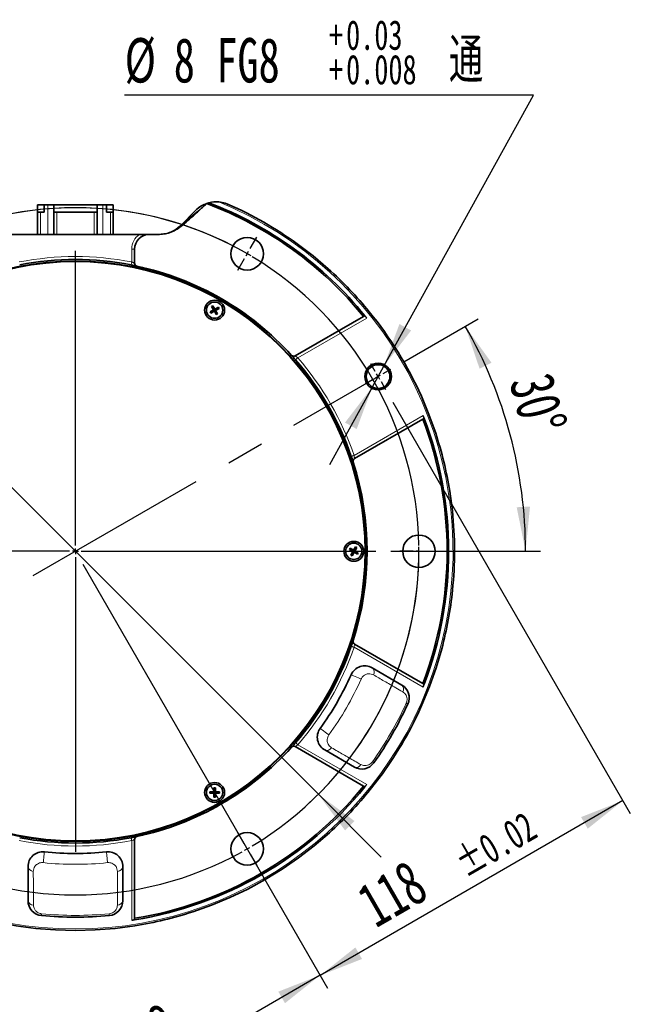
# Model space of a CAD drawing. Header units: millimetres. Extents: x 3 to 614, y 2 to 209.
# Tile 21 of 57: x 157 to 198, y 44 to 111. Entities that reach past the tile are written whole.
import ezdxf

# ---------------------------------------------------------------- set-up
doc = ezdxf.new("R2010")
doc.units = ezdxf.units.MM
doc.linetypes.add('CENTER', pattern=[10.16, 6.35, -1.27, 1.27, -1.27])
doc.linetypes.add('CENTERX2', pattern=[20.32, 12.7, -2.54, 2.54, -2.54])
doc.layers.add('中心线', color=1, linetype='CENTER')
doc.layers.add('尺寸线', color=5, linetype='Continuous')
doc.styles.add('SLDTEXTSTYLE0', font='TXT', dxfattribs={"width": 0.7, "bigfont": 'bigfont'})
doc.styles.add('SLDTEXTSTYLE1', font='TXT', dxfattribs={"width": 0.7})
doc.dimstyles.new('SLDDIMSTYLE10', dxfattribs={"dimtxt": 3, "dimasz": 3, "dimexe": 0, "dimexo": 0.0625, "dimgap": 0.75, "dimtad": 2, "dimdec": 4, "dimlfac": 5, "dimzin": 12, "dimdsep": 46, "dimtxsty": 'SLDTEXTSTYLE1', "dimsah": 1, "dimcen": 0.09, "dimazin": 3, "dimtfac": 1, "dimtofl": 0, "dimtmove": 0, "dimatfit": 3, "dimfxl": 1, "dimfrac": 2, "dimtolj": 1, "dimtzin": 12, "dimarcsym": 0})
doc.dimstyles.new('SLDDIMSTYLE11', dxfattribs={"dimtxt": 3, "dimasz": 3, "dimexe": 0, "dimexo": 0.0625, "dimgap": 0.75, "dimtad": 0, "dimtih": 1, "dimtoh": 1, "dimdec": 3, "dimlfac": 5, "dimrnd": 1e-09, "dimzin": 12, "dimdsep": 46, "dimtxsty": 'SLDTEXTSTYLE1', "dimsah": 1, "dimcen": 0, "dimadec": 0, "dimazin": 3, "dimtfac": 1, "dimtdec": 3, "dimtmove": 0, "dimatfit": 3, "dimfxl": 1, "dimfrac": 2, "dimtolj": 1, "dimtzin": 12, "dimarcsym": 0})
doc.dimstyles.new('SLDDIMSTYLE12', dxfattribs={"dimtxt": 3, "dimasz": 3, "dimexe": 0, "dimexo": 0.0625, "dimgap": 0.75, "dimtad": 0, "dimtih": 1, "dimtoh": 1, "dimdec": 3, "dimlfac": 5, "dimrnd": 1e-09, "dimzin": 12, "dimdsep": 46, "dimtxsty": 'SLDTEXTSTYLE1', "dimsah": 1, "dimcen": 0, "dimadec": 0, "dimazin": 3, "dimtol": 1, "dimtp": 0.03, "dimtm": -0.008, "dimtfac": 1, "dimtdec": 3, "dimtmove": 0, "dimatfit": 3, "dimfxl": 1, "dimfrac": 2, "dimtolj": 1, "dimarcsym": 0})
doc.dimstyles.new('SLDDIMSTYLE14', dxfattribs={"dimtxt": 3, "dimasz": 3, "dimexe": 0, "dimexo": 0.0625, "dimgap": 0.75, "dimtad": 2, "dimdec": 3, "dimlfac": 5, "dimrnd": 1e-09, "dimzin": 12, "dimdsep": 46, "dimtxsty": 'SLDTEXTSTYLE1', "dimsah": 1, "dimcen": 0.09, "dimadec": 0, "dimazin": 3, "dimtol": 1, "dimtp": 0.02, "dimtm": 0.02, "dimtfac": 1, "dimtdec": 3, "dimtofl": 0, "dimtmove": 0, "dimatfit": 3, "dimfxl": 1, "dimfrac": 2, "dimtolj": 1, "dimarcsym": 0})
doc.dimstyles.new('SLDDIMSTYLE9', dxfattribs={"dimtxt": 3, "dimasz": 3, "dimexe": 0, "dimexo": 0.0625, "dimgap": 0.75, "dimtad": 2, "dimdec": 3, "dimlfac": 5, "dimrnd": 1e-09, "dimzin": 12, "dimdsep": 46, "dimtxsty": 'SLDTEXTSTYLE1', "dimsah": 1, "dimcen": 0.09, "dimadec": 0, "dimazin": 3, "dimtfac": 1, "dimtdec": 3, "dimtofl": 0, "dimtmove": 0, "dimatfit": 3, "dimfxl": 1, "dimfrac": 2, "dimtolj": 1, "dimtzin": 12, "dimarcsym": 0})

# ---------------------------------------------------------------- blocks, each defined once
blk = doc.blocks.new('_D_21')
at = {"layer": '尺寸线', "transparency": 16777216}
for p, q in [((161.061, 74.062), (177.586, 45.44)), ((141.073, 61.483), (157.148, 33.64)), ((177.086, 46.306), (156.648, 34.506))]:
    blk.add_line(p, q, dxfattribs=at)
for points in [[(177.086, 46.306), (174.263, 45.196), (174.713, 44.417)], [(156.648, 34.506), (159.471, 35.617), (159.021, 36.396)]]:
    blk.add_solid(points, dxfattribs=at)
at = {"layer": '尺寸线', "transparency": 16777216, "insert": (162.665, 42.446), "char_height": 3, "attachment_point": 1, "rotation": 30, "style": 'SLDTEXTSTYLE1'}
blk.add_mtext('118', dxfattribs=at)
blk = doc.blocks.new('_D_22')
at = {"layer": '尺寸线', "transparency": 16777216}
for p, q in [((182.731, 87.728), (187.751, 90.626)), ((181.853, 74.928), (191.958, 74.928))]:
    blk.add_line(p, q, dxfattribs=at)
blk.add_arc((160.561, 74.928), 30.397, 0, 30, dxfattribs=at)
for points in [[(186.885, 90.126), (187.856, 87.252), (188.656, 87.663)], [(190.958, 74.928), (191.26, 77.947), (190.361, 77.902)]]:
    blk.add_solid(points, dxfattribs=at)
at = {"layer": '尺寸线', "transparency": 16777216, "insert": (192.754, 87.169), "char_height": 3, "attachment_point": 1, "rotation": 285, "style": 'SLDTEXTSTYLE1'}
blk.add_mtext('30°', dxfattribs=at)
blk = doc.blocks.new('_D_23')
at = {"layer": '尺寸线', "transparency": 16777216}
for p, q in [((135.65, 99.839), (125.508, 99.839)), ((144.156, 91.333), (135.65, 99.839)), ((176.966, 58.523), (144.156, 91.333)), ((176.966, 58.523), (181.209, 54.28))]:
    blk.add_line(p, q, dxfattribs=at)
for start, end in [(59.25758, 137.46812), (312.53188, 0.74242)]:
    blk.add_arc((160.561, 74.928), 23.2, start, end, dxfattribs=at)
for points in [[(144.156, 91.333), (142.353, 93.772), (141.717, 93.136)], [(176.966, 58.523), (178.769, 56.084), (179.406, 56.72)]]:
    blk.add_solid(points, dxfattribs=at)
at = {"layer": '尺寸线', "transparency": 16777216, "char_height": 3, "attachment_point": 1, "style": 'SLDTEXTSTYLE1'}
for s, insert in [('%%c', (125.508, 103.706)), ('232', (128.825, 103.706))]:
    blk.add_mtext(s, dxfattribs=dict(at, insert=insert))
blk = doc.blocks.new('_D_24')
at = {"layer": '尺寸线', "transparency": 16777216}
for p, q in [((191.486, 105.716), (163.885, 105.716)), ((181.386, 87.428), (191.486, 105.716)), ((180.613, 86.028), (181.386, 87.428)), ((180.613, 86.028), (177.712, 80.775))]:
    blk.add_line(p, q, dxfattribs=at)
for points in [[(181.386, 87.428), (183.23, 89.837), (182.443, 90.272)], [(180.613, 86.028), (178.768, 83.619), (179.556, 83.184)]]:
    blk.add_solid(points, dxfattribs=at)
at = {"layer": '尺寸线', "transparency": 16777216, "attachment_point": 1}
for s, insert, char_height, style in [('+', (177.678, 110.786), 2, 'SLDTEXTSTYLE1'), ('0.03', (178.841, 110.786), 2, 'SLDTEXTSTYLE1'), ('%%c', (163.885, 109.583), 3, 'SLDTEXTSTYLE1'), ('通', (185.786, 109.583), 3, 'SLDTEXTSTYLE0'), ('8', (167.203, 109.583), 3, 'SLDTEXTSTYLE1'), ('FG8', (170.073, 109.583), 3, 'SLDTEXTSTYLE1'), ('0.008', (178.841, 108.458), 2, 'SLDTEXTSTYLE1'), ('+', (177.678, 108.458), 2, 'SLDTEXTSTYLE1')]:
    blk.add_mtext(s, dxfattribs=dict(at, insert=insert, char_height=char_height, style=style))
blk = doc.blocks.new('_D_27')
at = {"layer": '尺寸线', "transparency": 16777216}
for p, q in [((181.999, 84.996), (198.032, 57.227)), ((161.061, 74.062), (177.594, 45.427)), ((197.532, 58.093), (177.094, 46.293))]:
    blk.add_line(p, q, dxfattribs=at)
for points in [[(197.532, 58.093), (194.709, 56.982), (195.159, 56.203)], [(177.094, 46.293), (179.917, 47.403), (179.467, 48.182)]]:
    blk.add_solid(points, dxfattribs=at)
at = {"layer": '尺寸线', "transparency": 16777216, "attachment_point": 1, "rotation": 30, "style": 'SLDTEXTSTYLE1'}
for s, insert, char_height in [('±0.02', (185.942, 54.567), 2), ('118', (179.332, 52.05), 3)]:
    blk.add_mtext(s, dxfattribs=dict(at, insert=insert, char_height=char_height))
blk = doc.blocks.new('SW_CENTERMARKSYMBOL_1')
at = {"layer": '尺寸线', "color": 0}
for p, q in [((-0.2, 0.346), (-0.65, 1.126)), ((23.4, 0.346), (23.85, 1.126)), ((0, 0), (-0.1, 0.173)), ((0, 0), (0.1, -0.173)), ((11.6, -19.692), (11.6, 0.2)), ((23.2, 0), (23.1, -0.173)), ((23.2, 0), (23.3, 0.173)), ((0.2, -0.346), (0.65, -1.126)), ((23, -0.346), (22.55, -1.126)), ((11.6, -20.092), (11.6, -19.892)), ((-12, -20.092), (-12.9, -20.092)), ((-11.6, -20.092), (-11.8, -20.092)), ((-11.6, -20.092), (-11.4, -20.092)), ((-11.2, -20.092), (-10.3, -20.092)), ((11.2, -20.092), (-8.692, -20.092)), ((11.6, -20.092), (11.4, -20.092)), ((11.6, -20.092), (11.6, -20.292)), ((11.6, -20.092), (11.8, -20.092)), ((11.6, -20.492), (11.6, -40.384)), ((12, -20.092), (31.892, -20.092)), ((34.4, -20.092), (33.5, -20.092)), ((34.8, -20.092), (34.6, -20.092)), ((34.8, -20.092), (35, -20.092)), ((35.2, -20.092), (36.1, -20.092)), ((0.2, -39.837), (0.65, -39.058)), ((23, -39.837), (22.55, -39.058)), ((-0.2, -40.53), (-0.65, -41.309)), ((0, -40.184), (-0.1, -40.357)), ((0, -40.184), (0.1, -40.01)), ((23.2, -40.184), (23.1, -40.01)), ((23.2, -40.184), (23.3, -40.357)), ((23.4, -40.53), (23.85, -41.309))]:
    blk.add_line(p, q, dxfattribs=at)
for centre, radius, start, end in [((11.6, -20.092), 23.2, 60.98772, 119.01228), ((12.226, -21.192), 24.466, 119.51393, 119.98237), ((13.167, -17.339), 20.032, 59.94423, 60.51597), ((13.229, -17.309), 19.976, 59.48296, 60.0569), ((11.6, -20.092), 23.2, 120.98858, 179.01194), ((12.27, -21.237), 24.527, 120.01834, 120.48547), ((11.6, -20.091), 23.2, 0.98702, 59.01248), ((15.812, -20.117), 27.412, 179.52917, 179.94721), ((16.543, -20.061), 18.257, 359.90396, 0.53164), ((15.812, -20.067), 27.412, 180.05279, 180.47083), ((11.6, -20.092), 23.2, 180.98819, 239.012), ((11.6, -20.092), 23.2, 300.98765, 359.0122), ((16.543, -20.122), 18.257, 359.46836, 0.09604), ((12.27, -18.946), 24.527, 239.51453, 239.98166), ((12.226, -18.992), 24.466, 240.01763, 240.48607), ((11.6, -20.092), 23.2, 240.98796, 299.01204), ((13.167, -22.845), 20.032, 299.48403, 300.05577), ((13.229, -22.874), 19.976, 299.9431, 300.51704)]:
    blk.add_arc(centre, radius, start, end, dxfattribs=at)
blk = doc.blocks.new('SW_CENTERMARKSYMBOL_2')
at = {"layer": '尺寸线', "color": 0}
for p, q in [((-0.2, 0.346), (-0.5, 0.866)), ((0, 0), (-0.173, -0.1)), ((0, 0), (-0.1, 0.173)), ((0, 0), (0.173, 0.1)), ((0, 0), (0.1, -0.173)), ((0.346, 0.2), (0.866, 0.5)), ((-0.346, -0.2), (-0.866, -0.5)), ((0.2, -0.346), (0.5, -0.866))]:
    blk.add_line(p, q, dxfattribs=at)

msp = doc.modelspace()

# ---------------------------------------------------------------- linework, layer by layer
at = {"color": 8, "linetype": 'Continuous', "lineweight": 18}
for p, q in [((169.426375, 98.410328), (169.344064, 98.328016)), ((158.20122, 97.828016), (158.20122, 96.328016)), ((158.701221, 96.328016), (158.701221, 98.328016)), ((159.301221, 97.828016), (159.301221, 96.328016)), ((161.821222, 96.328016), (161.821222, 97.828016)), ((162.42122, 96.328016), (162.42122, 98.328016)), ((162.92122, 96.328016), (162.92122, 97.828016)), ((164.561221, 95.328016), (164.36122, 95.328016)), ((164.36122, 94.461834), (164.36122, 95.328016)), ((180.235511, 90.674835), (175.578004, 87.985822)), ((179.378003, 81.404028), (184.03551, 84.093042)), ((184.03551, 65.762991), (179.378003, 68.452004)), ((175.578004, 61.87021), (180.235511, 59.181198)), ((164.36122, 50.016171), (164.36122, 55.394199))]:
    msp.add_line(p, q, dxfattribs=at)
at = {"color": 7, "linetype": 'Continuous', "lineweight": 35}
for p, q in [((169.582376, 98.45797), (169.425803, 98.410547)), ((169.425803, 98.410547), (169.426375, 98.410328)), ((158.001221, 98.328016), (158.001221, 97.828016)), ((158.001221, 98.328016), (158.458365, 98.328016)), ((158.001221, 97.828016), (158.20122, 97.828016)), ((158.001221, 96.328016), (158.001221, 97.828016)), ((158.20122, 97.828016), (158.458365, 97.828016)), ((158.458365, 98.328016), (158.458365, 97.828016)), ((158.458365, 98.328016), (158.701221, 98.328016)), ((158.701221, 98.328016), (159.101221, 98.328016)), ((159.101221, 97.828016), (159.101221, 98.328016)), ((159.101221, 98.328016), (162.021219, 98.328016)), ((159.101221, 96.328016), (159.101221, 97.828016)), ((159.101221, 97.828016), (159.301221, 97.828016)), ((159.301221, 97.828016), (160.561222, 97.828016)), ((160.561222, 97.828016), (161.821222, 97.828016)), ((161.821222, 97.828016), (162.021219, 97.828016)), ((162.021219, 97.828016), (162.021219, 98.328016)), ((162.42122, 98.328016), (162.021219, 98.328016)), ((162.021219, 97.828016), (162.021219, 96.328016)), ((162.664076, 98.328016), (162.42122, 98.328016)), ((162.664076, 98.328016), (162.664076, 97.828016)), ((162.664076, 98.328016), (163.12122, 98.328016)), ((162.92122, 97.828016), (162.664076, 97.828016)), ((162.92122, 97.828016), (163.12122, 97.828016)), ((163.12122, 97.828016), (163.12122, 98.328016)), ((163.12122, 97.828016), (163.12122, 96.328016)), ((167.647007, 96.913803), (168.669155, 97.93595)), ((164.897895, 96.328016), (156.224546, 96.328016)), ((164.897895, 96.328016), (165.56122, 96.328016)), ((166.245678, 96.328016), (165.56122, 96.328016)), ((164.561221, 94.379751), (164.561221, 95.328016)), ((175.540369, 95.688198), (176.607668, 94.874733)), ((176.607737, 94.874678), (177.630937, 94.006402)), ((169.892919, 91.227595), (169.659093, 91.092595)), ((169.659093, 91.092595), (169.96122, 91.209293)), ((169.659093, 91.092595), (169.709092, 91.005992)), ((169.709092, 91.005992), (169.96122, 91.209293)), ((169.709092, 91.005992), (169.942918, 91.140992)), ((169.844523, 91.511422), (169.75792, 91.461422)), ((169.75792, 91.461422), (169.892919, 91.227595)), ((169.75792, 91.461422), (169.96122, 91.209293)), ((169.979521, 91.277595), (169.844523, 91.511422)), ((169.844523, 91.511422), (169.96122, 91.209293)), ((169.96122, 91.209293), (169.892919, 91.227595)), ((169.942918, 91.140992), (169.96122, 91.209293)), ((169.942918, 91.140992), (170.07792, 90.907166)), ((170.21335, 91.412596), (169.96122, 91.209293)), ((170.26335, 91.325993), (169.96122, 91.209293)), ((169.979521, 91.277595), (169.96122, 91.209293)), ((170.07792, 90.907166), (169.96122, 91.209293)), ((170.164522, 90.957165), (169.96122, 91.209293)), ((169.96122, 91.209293), (170.029521, 91.190993)), ((170.21335, 91.412596), (169.979521, 91.277595)), ((170.029521, 91.190993), (170.26335, 91.325993)), ((170.164522, 90.957165), (170.029521, 91.190993)), ((170.26335, 91.325993), (170.21335, 91.412596)), ((170.07792, 90.907166), (170.164522, 90.957165)), ((180.02066, 90.781731), (175.406918, 88.117985)), ((180.108377, 90.832376), (180.02066, 90.781731)), ((179.406917, 81.189782), (184.020659, 83.853527)), ((184.020659, 83.853527), (184.108379, 83.904172)), ((185.836935, 78.98981), (186.015051, 77.659784)), ((179.109093, 75.131317), (179.059094, 75.044715)), ((179.342919, 74.996317), (179.109093, 75.131317)), ((179.109093, 75.131317), (179.361221, 74.928016)), ((179.477921, 75.230144), (179.342919, 74.996317)), ((179.477921, 75.230144), (179.361221, 74.928016)), ((179.564523, 75.180144), (179.361221, 74.928016)), ((179.429522, 74.946317), (179.564523, 75.180144)), ((179.564523, 75.180144), (179.477921, 75.230144)), ((179.059094, 75.044715), (179.29292, 74.909715)), ((179.059094, 75.044715), (179.361221, 74.928016)), ((179.157918, 74.675888), (179.361221, 74.928016)), ((179.29292, 74.909715), (179.157918, 74.675888)), ((179.157918, 74.675888), (179.244521, 74.625888)), ((179.244521, 74.625888), (179.361221, 74.928016)), ((179.244521, 74.625888), (179.379523, 74.859715)), ((179.29292, 74.909715), (179.361221, 74.928016)), ((179.361221, 74.928016), (179.342919, 74.996317)), ((179.429522, 74.946317), (179.361221, 74.928016)), ((179.663348, 74.811317), (179.361221, 74.928016)), ((179.361221, 74.928016), (179.379523, 74.859715)), ((179.613349, 74.724715), (179.361221, 74.928016)), ((179.379523, 74.859715), (179.613349, 74.724715)), ((179.663348, 74.811317), (179.429522, 74.946317)), ((179.613349, 74.724715), (179.663348, 74.811317)), ((184.020659, 66.002505), (179.406917, 68.66625)), ((182.597401, 65.900463), (180.59597, 67.05599)), ((184.108379, 65.951861), (184.020659, 66.002505)), ((184.475279, 65.791398), (183.963665, 64.550846)), ((175.406918, 61.738048), (180.02066, 59.074301)), ((177.395969, 61.513428), (179.397401, 60.357901)), ((181.290561, 59.906217), (180.474916, 58.840608)), ((169.64122, 58.696738), (169.64122, 58.596738)), ((169.91122, 58.696738), (169.64122, 58.696738)), ((169.64122, 58.696738), (169.96122, 58.646739)), ((169.64122, 58.596738), (169.96122, 58.646739)), ((169.64122, 58.596738), (169.91122, 58.596738)), ((170.011222, 58.966739), (169.91122, 58.966739)), ((169.91122, 58.966739), (169.91122, 58.696738)), ((169.91122, 58.966739), (169.96122, 58.646739)), ((169.91122, 58.696738), (169.96122, 58.646739)), ((169.96122, 58.646739), (169.91122, 58.596738)), ((169.91122, 58.326738), (169.96122, 58.646739)), ((169.91122, 58.596738), (169.91122, 58.326738)), ((170.011222, 58.966739), (169.96122, 58.646739)), ((170.281222, 58.696738), (169.96122, 58.646739)), ((169.96122, 58.646739), (170.011222, 58.696738)), ((170.281222, 58.596738), (169.96122, 58.646739)), ((170.011222, 58.596738), (169.96122, 58.646739)), ((170.011222, 58.326738), (169.96122, 58.646739)), ((170.011222, 58.696738), (170.011222, 58.966739)), ((170.281222, 58.696738), (170.011222, 58.696738)), ((170.011222, 58.326738), (170.011222, 58.596738)), ((170.011222, 58.596738), (170.281222, 58.596738)), ((170.281222, 58.596738), (170.281222, 58.696738)), ((180.02066, 59.074301), (180.108377, 59.023657)), ((169.91122, 58.326738), (170.011222, 58.326738)), ((164.561221, 50.14879), (164.561221, 55.476282)), ((157.361221, 53.6414), (157.361221, 51.330346)), ((163.761222, 51.330346), (163.761222, 53.6414)), ((164.561221, 50.047501), (164.561221, 50.14879)), ((160.561174, 49.328015), (159.219718, 49.363191)), ((161.902722, 49.363191), (160.561269, 49.328015))]:
    msp.add_line(p, q, dxfattribs=at)
at = {"color": 8, "linetype": 'Continuous', "lineweight": 18, "flags": 128}
for points in [[(167.647007, 96.913803), (167.672789, 96.935288), (167.749351, 96.99909), (167.874369, 97.103272), (168.044042, 97.244666), (168.253216, 97.418976), (168.495536, 97.62091), (168.763637, 97.844327), (169.049373, 98.08244), (169.344064, 98.328016)], [(164.36122, 94.461834), (164.35377, 94.423533), (164.346605, 94.386705), (164.340004, 94.352763), (164.334216, 94.323014), (164.329466, 94.298599), (164.325937, 94.280457), (164.323765, 94.269285), (164.323029, 94.265514)], [(175.427079, 87.854587), (175.429979, 87.857108), (175.438568, 87.864577), (175.452515, 87.876703), (175.471285, 87.893025), (175.494155, 87.912912), (175.520247, 87.9356), (175.548559, 87.960219), (175.578004, 87.985822)], [(179.188889, 81.338943), (179.192522, 81.340193), (179.203283, 81.343897), (179.22076, 81.349911), (179.24428, 81.358006), (179.272937, 81.367868), (179.305631, 81.379121), (179.341107, 81.391331), (179.378003, 81.404028)], [(179.188889, 68.51709), (179.192522, 68.515839), (179.203283, 68.512136), (179.22076, 68.506121), (179.24428, 68.498026), (179.272937, 68.488164), (179.305631, 68.476912), (179.341107, 68.464701), (179.378003, 68.452004)], [(179.183131, 66.598284), (179.201692, 66.589983), (179.255482, 66.565922), (179.339036, 66.528547), (179.44386, 66.481659), (179.559296, 66.430022), (179.673615, 66.378888), (179.775187, 66.333453), (179.853692, 66.298336)], [(182.898837, 64.666264), (182.922965, 64.655179), (182.944369, 64.645345), (182.962846, 64.636858), (182.978216, 64.629798), (182.990327, 64.624233), (182.999062, 64.620221), (183.004337, 64.617797), (183.006102, 64.616987)], [(177.085936, 62.965834), (177.102405, 62.953912), (177.150136, 62.919359), (177.224281, 62.865686), (177.3173, 62.798349), (177.419737, 62.724196), (177.521178, 62.650762), (177.611315, 62.585514), (177.680978, 62.535084)], [(175.427079, 62.001445), (175.429979, 61.998924), (175.438568, 61.991455), (175.452515, 61.979329), (175.471285, 61.963007), (175.494155, 61.94312), (175.520247, 61.920432), (175.548559, 61.895814), (175.578004, 61.87021)], [(180.616969, 60.713949), (180.638629, 60.698596), (180.657848, 60.684975), (180.674439, 60.673218), (180.688238, 60.663438), (180.69911, 60.655732), (180.706954, 60.650173), (180.711689, 60.646816), (180.713275, 60.645694)], [(164.323029, 55.590518), (164.323765, 55.586747), (164.325937, 55.575576), (164.329466, 55.557433), (164.334216, 55.533018), (164.340004, 55.503269), (164.346605, 55.469327), (164.35377, 55.432499), (164.36122, 55.394199)], [(158.464025, 54.636102), (158.461934, 54.615878), (158.455877, 54.557264), (158.446467, 54.466217), (158.434662, 54.351992), (158.421661, 54.226202), (158.408786, 54.101635), (158.397348, 53.990952), (158.388506, 53.905404)], [(162.658417, 54.636102), (162.660506, 54.615878), (162.666565, 54.557264), (162.675973, 54.466217), (162.687781, 54.351992), (162.700781, 54.226202), (162.713656, 54.101635), (162.725094, 53.990952), (162.733936, 53.905404)], [(158.279352, 50.452197), (158.276887, 50.42576), (158.274699, 50.402305), (158.272813, 50.382059), (158.271242, 50.365219), (158.270006, 50.35195), (158.269113, 50.342379), (158.268574, 50.336597), (158.268393, 50.334664)], [(162.84309, 50.452197), (162.845555, 50.42576), (162.847742, 50.402305), (162.849629, 50.382059), (162.851199, 50.365219), (162.852436, 50.35195), (162.85333, 50.342379), (162.853867, 50.336597), (162.854048, 50.334664)]]:
    msp.add_lwpolyline(points, dxfattribs=at)
at = {"color": 7, "linetype": 'Continuous', "lineweight": 35, "flags": 128}
for points in [[(183.920827, 85.40126), (184.437555, 84.162766), (184.888684, 82.898866)], [(185.300219, 68.344556), (184.921235, 67.057209), (184.47532, 65.79151)], [(177.709189, 55.919932), (176.689532, 55.047434), (175.625547, 54.229561)], [(175.62553, 54.229546), (174.52015, 53.468559), (173.376423, 52.76655)], [(173.376381, 52.766525), (172.197434, 52.125417), (170.986515, 51.546972)], [(170.986464, 51.54695), (169.746896, 51.032758), (168.482068, 50.584224)], [(164.57113, 49.644018), (163.240635, 49.468622), (161.902824, 49.363194)]]:
    msp.add_lwpolyline(points, dxfattribs=at)
at = {"color": 7, "linetype": 'Continuous', "lineweight": 35}
for centre, radius in [((172.161221, 95.019806), 1.1), ((160.561221, 74.928016), 19.6), ((160.561221, 74.928015), 19.56), ((169.96122, 91.209294), 0.672), ((169.96122, 91.209294), 0.55), ((180.99942, 86.728016), 0.9), ((180.999421, 86.728016), 0.8), ((183.761221, 74.928016), 1.1), ((179.361222, 74.928016), 0.672), ((179.36122, 74.928015), 0.549999), ((169.96122, 58.646739), 0.672), ((169.961221, 58.646738), 0.55), ((172.161221, 54.836226), 1.1)]:
    msp.add_circle(centre, radius, dxfattribs=at)
at = {"color": 8, "linetype": 'Continuous', "lineweight": 18}
for centre, radius, start, end in [((160.561221, 74.928016), 25.5, 112.33734463, 67.66265537), ((165.561232, 95.32801), 1.200012, 123.55765715, 179.99974769), ((160.561221, 74.927992), 19.900024, 78.99150586, 101.00849414), ((160.561198, 74.928007), 19.900025, 18.99149467, 41.00848419), ((160.561198, 74.928025), 19.900025, 318.99151581, 341.00850533), ((180.385889, 66.765545), 0.358458, 329.82337465, 54.12153057), ((160.561305, 74.927965), 21.13449, 324.09933137, 335.90067709), ((182.375468, 65.63322), 0.34738, 326.13433462, 50.29189186), ((160.561305, 74.92796), 24.581858, 324.67373084, 335.3263018), ((177.542461, 61.840589), 0.358461, 245.87887453, 330.17616554), ((179.517874, 60.683723), 0.347382, 249.70814718, 333.86566006), ((160.561221, 74.92804), 19.900024, 258.99150586, 281.00849414), ((160.561221, 74.928117), 21.13469, 264.09938196, 275.90061804), ((157.717795, 53.678114), 0.358459, 185.87865641, 270.17662438), ((163.404644, 53.678119), 0.358464, 269.82410595, 354.12061326), ((157.703622, 51.388921), 0.347375, 189.70760826, 273.86652115), ((163.418818, 51.388925), 0.347378, 266.13376626, 350.29187746), ((160.561221, 74.927828), 24.58177, 264.67369632, 275.32630368)]:
    msp.add_arc(centre, radius, start, end, dxfattribs=at)
at = {"color": 7, "linetype": 'Continuous', "lineweight": 35}
for centre, radius, start, end in [((160.561221, 74.92801), 25.100004, 39.16990928, 69.31724119), ((170.083362, 96.521804), 1.999932, 85.14203701, 104.50720778), ((160.561219, 74.928014), 25.200002, 39.13320134, 69.02366141), ((160.561204, 74.927982), 25.600037, 54.18838307, 66.20403709), ((166.232794, 98.328013), 1.999997, 270.00000997, 315.00005682), ((165.561222, 95.328015), 1.000001, 90.00010948, 179.9999759), ((160.56122, 74.927973), 19.700043, 78.99151677, 101.00848323), ((164.761223, 94.379753), 0.200002, 180.00067857, 257.81507755), ((160.561211, 74.927995), 19.700022, 42.1842243, 77.81578576), ((160.561084, 74.92789), 25.600185, 39.1688106, 48.18041748), ((160.560994, 74.927874), 25.600265, 24.14928386, 39.16858582), ((175.306919, 88.291192), 0.200002, 222.18460029, 299.99922539), ((160.561245, 74.928028), 19.699973, 18.99148119, 41.00853152), ((160.561179, 74.928016), 25.100039, 339.16993223, 20.83006777), ((160.56118, 74.928016), 25.200039, 339.13323156, 20.86676844), ((160.560233, 74.927793), 25.60101, 9.12976722, 18.14101295), ((179.50692, 81.016576), 0.200002, 120.00063786, 197.81547128), ((160.561232, 74.928016), 19.699989, 342.18419124, 17.81580876), ((160.561095, 74.928032), 25.600125, 354.10990762, 6.12538077), ((160.560071, 74.928226), 25.601168, 345.09839301, 354.10961839), ((160.561245, 74.928004), 19.699973, 318.99146848, 341.00851881), ((179.50692, 68.839456), 0.200002, 162.18452872, 239.99936214), ((180.09597, 66.189964), 1, 60.00002678, 155.90064483), ((160.561311, 74.927961), 20.399895, 324.09933318, 335.9006824), ((182.097406, 65.034438), 0.999997, 335.32613448, 60.00017411), ((160.560993, 74.928147), 24.700261, 324.67379534, 335.32620919), ((160.561189, 74.92804), 25.600039, 324.07073614, 336.08620977), ((177.895968, 62.379452), 0.999998, 144.09921052, 240.00003901), ((160.561211, 74.928037), 19.700022, 282.18421424, 317.8157757), ((175.306919, 61.56484), 0.200002, 60.00077461, 137.81539971), ((179.897403, 61.223922), 0.999998, 239.99981302, 324.67388781), ((160.561217, 74.928023), 25.100008, 279.16990306, 320.83009463), ((160.561221, 74.928013), 25.199998, 279.13319893, 320.86680453), ((160.561034, 74.928195), 25.600257, 312.05500692, 321.06659554), ((160.56122, 74.928059), 19.700043, 258.99151677, 281.00848323), ((164.761223, 55.476279), 0.200002, 102.18492245, 179.99932143), ((158.361219, 53.641403), 0.999998, 84.09923496, 180.00012589), ((160.561221, 74.928122), 20.400105, 264.09938568, 275.90061432), ((162.76122, 53.641398), 1.000002, 0.0001372, 95.90057896), ((158.361221, 51.330346), 1, 179.99999628, 264.67369816), ((162.761219, 51.330349), 1.000003, 275.32636523, 359.99984662), ((160.561248, 74.927948), 25.599927, 279.01175885, 288.02351022), ((160.56123, 74.928057), 25.600042, 254.98041113, 266.99595395), ((160.561221, 74.928203), 24.700186, 264.67377553, 275.32622447)]:
    msp.add_arc(centre, radius, start, end, dxfattribs=at)
for points, knots in [([(169.425803, 98.410547), (169.308236, 98.362138), (169.03172, 98.248281), (168.792236, 98.058966), (168.670054, 97.936848), (168.669155, 97.93595)], [0, 0, 0, 0, 0.4233691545, 0.9957584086, 1, 1, 1, 1]), ([(170.890328, 98.351712), (170.889085, 98.352258), (170.74882, 98.413979), (170.53634, 98.481799), (170.319062, 98.506891), (170.252728, 98.514552)], [0, 0, 0, 0, 0.00617077, 0.696587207, 1, 1, 1, 1]), ([(169.344064, 98.328016), (169.342985, 98.327031), (169.323478, 98.309231), (169.120792, 98.124115), (168.612144, 97.66271), (168.009232, 97.112324), (167.431274, 96.679458), (167.042019, 96.472956), (166.64032, 96.351059), (166.377206, 96.335696), (166.245678, 96.328016)], [0, 0, 0, 0, 0.001160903, 0.020990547, 0.218186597, 0.547126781, 0.669348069, 0.791100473, 0.895572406, 1, 1, 1, 1]), ([(164.323029, 94.265514), (164.354587, 94.259327), (164.426748, 94.245181), (164.530889, 94.224018), (164.624111, 94.204557), (164.68398, 94.191808), (164.711818, 94.185806), (164.719009, 94.184256)], [0, 0, 0, 0, 0.238660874, 0.545729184, 0.788655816, 0.945407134, 1, 1, 1, 1]), ([(180.108377, 90.832376), (180.110734, 90.82948), (180.119873, 90.818248), (180.139466, 90.794108), (180.169763, 90.756661), (180.203016, 90.715391), (180.22577, 90.686992), (180.235511, 90.674835)], [0, 0, 0, 0, 0.0553310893, 0.2145818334, 0.4607293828, 0.7691462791, 1, 1, 1, 1]), ([(175.158721, 88.156887), (175.160541, 88.154878), (175.173434, 88.140646), (175.206507, 88.104026), (175.264442, 88.039413), (175.341156, 87.953012), (175.39732, 87.888676), (175.427079, 87.854587)], [0, 0, 0, 0, 0.020118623, 0.142519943, 0.366200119, 0.664175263, 1, 1, 1, 1]), ([(175.219705, 88.112026), (175.214772, 88.114238), (175.201657, 88.120119), (175.184943, 88.132254), (175.170907, 88.144308), (175.16341, 88.151815), (175.160268, 88.155201), (175.159387, 88.156153), (175.159182, 88.156383), (175.159055, 88.156516), (175.158971, 88.156615), (175.15892, 88.156667), (175.158903, 88.156684)], [0, 0, 0, 0, 0.213108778, 0.566508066, 0.809388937, 0.943678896, 0.984968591, 0.991755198, 0.994906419, 0.997098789, 0.999043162, 1, 1, 1, 1]), ([(184.03551, 84.093042), (184.04369, 84.072044), (184.059128, 84.032416), (184.07986, 83.978672), (184.095431, 83.938086), (184.104334, 83.914777), (184.107854, 83.905549), (184.108379, 83.904172)], [0, 0, 0, 0, 0.3339435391, 0.6302434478, 0.8536452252, 0.9781499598, 1, 1, 1, 1]), ([(179.188889, 81.338943), (179.199311, 81.308519), (179.223142, 81.238953), (179.256882, 81.138183), (179.286643, 81.047721), (179.30553, 80.989497), (179.314255, 80.962388), (179.316508, 80.955385)], [0, 0, 0, 0, 0.238663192, 0.545731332, 0.788651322, 0.94540588, 1, 1, 1, 1]), ([(179.316508, 68.900647), (179.315679, 68.898066), (179.309805, 68.879782), (179.294623, 68.832832), (179.267635, 68.750351), (179.231163, 68.640715), (179.20353, 68.559907), (179.188889, 68.51709)], [0, 0, 0, 0, 0.0201195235, 0.1425185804, 0.3662010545, 0.6641738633, 1, 1, 1, 1]), ([(184.108379, 65.951861), (184.107048, 65.948372), (184.101886, 65.934844), (184.090782, 65.905805), (184.073502, 65.860843), (184.054384, 65.81141), (184.041168, 65.777505), (184.03551, 65.762991)], [0, 0, 0, 0, 0.0553272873, 0.2145761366, 0.4607288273, 0.769141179, 1, 1, 1, 1]), ([(175.427079, 62.001445), (175.405943, 61.977208), (175.357611, 61.921787), (175.287214, 61.842181), (175.223751, 61.771178), (175.182773, 61.725708), (175.163658, 61.704598), (175.158721, 61.699145)], [0, 0, 0, 0, 0.238660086, 0.545731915, 0.7886515, 0.945408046, 1, 1, 1, 1]), ([(180.235511, 59.181198), (180.221417, 59.163615), (180.194816, 59.130431), (180.15864, 59.085604), (180.131274, 59.051827), (180.115542, 59.032461), (180.109308, 59.0248), (180.108377, 59.023657)], [0, 0, 0, 0, 0.33393916, 0.630244, 0.853645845, 0.97814506, 1, 1, 1, 1]), ([(164.719009, 55.671776), (164.716359, 55.671204), (164.697587, 55.667153), (164.649337, 55.65682), (164.564413, 55.638953), (164.451229, 55.615721), (164.36743, 55.599247), (164.323029, 55.590518)], [0, 0, 0, 0, 0.0201221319, 0.1425210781, 0.3661973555, 0.6641733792, 1, 1, 1, 1]), ([(164.561221, 50.047501), (164.557535, 50.046909), (164.54324, 50.044613), (164.512538, 50.039712), (164.464959, 50.032196), (164.41259, 50.024036), (164.376619, 50.018529), (164.36122, 50.016171)], [0, 0, 0, 0, 0.05531611, 0.214563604, 0.460735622, 0.769143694, 1, 1, 1, 1])]:
    msp.add_open_spline(points, degree=3, knots=knots, dxfattribs=at)
at = {"color": 8, "linetype": 'Continuous', "lineweight": 18}
for points, knots in [([(164.561221, 94.379751), (164.557589, 94.381317), (164.543543, 94.387374), (164.513333, 94.400238), (164.466287, 94.419883), (164.413694, 94.44126), (164.377168, 94.455581), (164.36122, 94.461834)], [0, 0, 0, 0, 0.054873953, 0.212262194, 0.455605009, 0.762310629, 1, 1, 1, 1]), ([(175.578004, 87.985822), (175.559139, 88.000846), (175.523481, 88.029244), (175.474611, 88.066991), (175.437564, 88.095083), (175.416365, 88.110955), (175.408087, 88.117114), (175.406918, 88.117985)], [0, 0, 0, 0, 0.334632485, 0.632535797, 0.856818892, 0.979775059, 1, 1, 1, 1]), ([(179.406917, 81.189782), (179.406457, 81.19371), (179.404681, 81.208903), (179.400716, 81.241497), (179.394206, 81.292063), (179.386422, 81.348299), (179.380561, 81.387091), (179.378003, 81.404028)], [0, 0, 0, 0, 0.0548750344, 0.2122572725, 0.4556110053, 0.7623135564, 1, 1, 1, 1]), ([(179.378003, 68.452004), (179.381583, 68.475853), (179.38835, 68.520933), (179.396597, 68.582129), (179.40241, 68.628258), (179.405554, 68.654553), (179.406748, 68.664802), (179.406917, 68.66625)], [0, 0, 0, 0, 0.33462584, 0.632539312, 0.85681405, 0.979772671, 1, 1, 1, 1]), ([(180.695769, 66.58536), (180.586176, 66.625814), (180.410835, 66.690537), (180.172216, 66.624853), (180.028435, 66.535264), (179.931908, 66.434547), (179.880566, 66.355569), (179.858978, 66.309593), (179.853692, 66.298336)], [0, 0, 0, 0, 0.34109296, 0.545726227, 0.718225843, 0.847096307, 0.962561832, 1, 1, 1, 1]), ([(182.663914, 65.439643), (182.50708, 65.530878), (182.092885, 65.771828), (181.436812, 66.153691), (180.937654, 66.444458), (180.695769, 66.58536)], [0, 0, 0, 0, 0.239017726, 0.631237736, 1, 1, 1, 1]), ([(182.898837, 64.666264), (182.917646, 64.716889), (182.954093, 64.81499), (182.960282, 64.98459), (182.916722, 65.171778), (182.810634, 65.338246), (182.705489, 65.410911), (182.663914, 65.439643)], [0, 0, 0, 0, 0.18252883, 0.353702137, 0.5677752, 0.829094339, 1, 1, 1, 1]), ([(177.680978, 62.535084), (177.660004, 62.502565), (177.615463, 62.433506), (177.570313, 62.301079), (177.552781, 62.120782), (177.610641, 61.864493), (177.763965, 61.736823), (177.853447, 61.662314)], [0, 0, 0, 0, 0.116289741, 0.24696094, 0.416635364, 0.659541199, 1, 1, 1, 1]), ([(175.406918, 61.738048), (175.410089, 61.74041), (175.422358, 61.749546), (175.448606, 61.769272), (175.489139, 61.800198), (175.53395, 61.835054), (175.564615, 61.859526), (175.578004, 61.87021)], [0, 0, 0, 0, 0.0548767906, 0.2122585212, 0.455606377, 0.7623110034, 1, 1, 1, 1]), ([(177.853447, 61.662314), (177.992419, 61.5828), (178.38313, 61.359252), (179.041916, 60.982088), (179.561655, 60.684307), (179.82974, 60.530709)], [0, 0, 0, 0, 0.210918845, 0.592986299, 1, 1, 1, 1]), ([(179.82974, 60.530709), (179.915665, 60.496125), (180.063639, 60.436567), (180.282337, 60.467321), (180.44211, 60.539751), (180.550298, 60.627746), (180.599304, 60.691109), (180.616969, 60.713949)], [0, 0, 0, 0, 0.309227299, 0.532531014, 0.727785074, 0.901876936, 1, 1, 1, 1]), ([(164.36122, 55.394199), (164.383663, 55.403023), (164.426087, 55.419705), (164.483211, 55.443155), (164.526064, 55.461192), (164.550409, 55.471612), (164.559883, 55.475704), (164.561221, 55.476282)], [0, 0, 0, 0, 0.3346228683, 0.632545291, 0.8568113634, 0.9797758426, 1, 1, 1, 1]), ([(158.388506, 53.905404), (158.349857, 53.907309), (158.267779, 53.911353), (158.130518, 53.884241), (157.96561, 53.809275), (157.772588, 53.631022), (157.738686, 53.434405), (157.7189, 53.319657)], [0, 0, 0, 0, 0.116290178, 0.246961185, 0.416635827, 0.659542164, 1, 1, 1, 1]), ([(163.403544, 53.319657), (163.383781, 53.434795), (163.352162, 53.619006), (163.175968, 53.792813), (163.026491, 53.872537), (162.891004, 53.905774), (162.796937, 53.910749), (162.746328, 53.906455), (162.733936, 53.905404)], [0, 0, 0, 0, 0.341093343, 0.545726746, 0.718226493, 0.847099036, 0.962560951, 1, 1, 1, 1]), ([(157.7189, 53.319657), (157.719524, 53.159548), (157.721279, 52.709408), (157.724043, 51.950301), (157.726024, 51.351304), (157.727046, 51.042337)], [0, 0, 0, 0, 0.210918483, 0.592986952, 1, 1, 1, 1]), ([(163.395396, 51.042337), (163.39599, 51.223776), (163.39756, 51.702954), (163.40023, 52.462061), (163.402462, 53.039728), (163.403544, 53.319657)], [0, 0, 0, 0, 0.2390168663, 0.631237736, 1, 1, 1, 1]), ([(157.727046, 51.042337), (157.740058, 50.950631), (157.762467, 50.792703), (157.89845, 50.618682), (158.041062, 50.516529), (158.171361, 50.466832), (158.250739, 50.456075), (158.279352, 50.452197)], [0, 0, 0, 0, 0.309229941, 0.532531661, 0.727784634, 0.901875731, 1, 1, 1, 1]), ([(162.84309, 50.452197), (162.896337, 50.461221), (162.999519, 50.478708), (163.149493, 50.558146), (163.289822, 50.689465), (163.380944, 50.864574), (163.3913, 50.991965), (163.395396, 51.042337)], [0, 0, 0, 0, 0.182529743, 0.353700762, 0.567775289, 0.829093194, 1, 1, 1, 1])]:
    msp.add_open_spline(points, degree=3, knots=knots, dxfattribs=at)
at = {"layer": '中心线', "linetype": 'CENTERX2'}
msp.add_line((140.123021, 63.128016), (180.99942, 86.728016), dxfattribs=at)

# ---------------------------------------------------------------- block references
at = {"layer": '尺寸线'}
for name, p in [('SW_CENTERMARKSYMBOL_1', (148.96122, 95.019806)), ('SW_CENTERMARKSYMBOL_2', (180.999422, 86.728016))]:
    msp.add_blockref(name, p, dxfattribs=at)

# ---------------------------------------------------------------- dimensions: what is measured, and where the dimension line sits
dim = msp.add_diameter_dim_2p(p1=(181.386174, 87.428317), p2=(180.612667, 86.027715), text='<>FG8 通', dimstyle='SLDDIMSTYLE12', dxfattribs=at)
dim.commit()
dim.dimension.update_dxf_attribs({"geometry": '_D_24', "text_midpoint": (176.891907, 108.125708), "dimtype": 163})
dim = msp.add_diameter_dim_2p(p1=(144.156343, 91.332893), p2=(176.966098, 58.523139), dimstyle='SLDDIMSTYLE11', dxfattribs=at)
dim.commit()
dim.dimension.update_dxf_attribs({"geometry": '_D_23', "text_midpoint": (129.785583, 101.584696), "dimtype": 163})
dim = msp.add_angular_dim_2l(base=(189.922043, 82.795225), line1=((180.85301, 74.928016), (140.269431, 74.928016)), line2=((180.133395, 86.228016), (181.865446, 87.228016)), dimstyle='SLDDIMSTYLE10', dxfattribs=at)
dim.commit()
dim.dimension.update_dxf_attribs({"geometry": '_D_22', "text_midpoint": (189.922043, 82.795225), "dimtype": 162})
for base, p1, p2, dimstyle, picture, middle in [((177.093857, 46.292649), (181.49942, 85.861991), (160.561221, 74.928016), 'SLDDIMSTYLE14', '_D_27', (187.312957, 52.192649)), ((156.647779, 34.506296), (160.561221, 74.928016), (140.573021, 62.348593), 'SLDDIMSTYLE9', '_D_21', (166.866879, 40.406296))]:
    dim = msp.add_linear_dim(base=base, p1=p1, p2=p2, angle=30, dimstyle=dimstyle, dxfattribs=at)
    dim.commit()
    dim.dimension.update_dxf_attribs({"geometry": picture, "text_midpoint": middle, "dimtype": 160})

doc.saveas('drawing.dxf')
